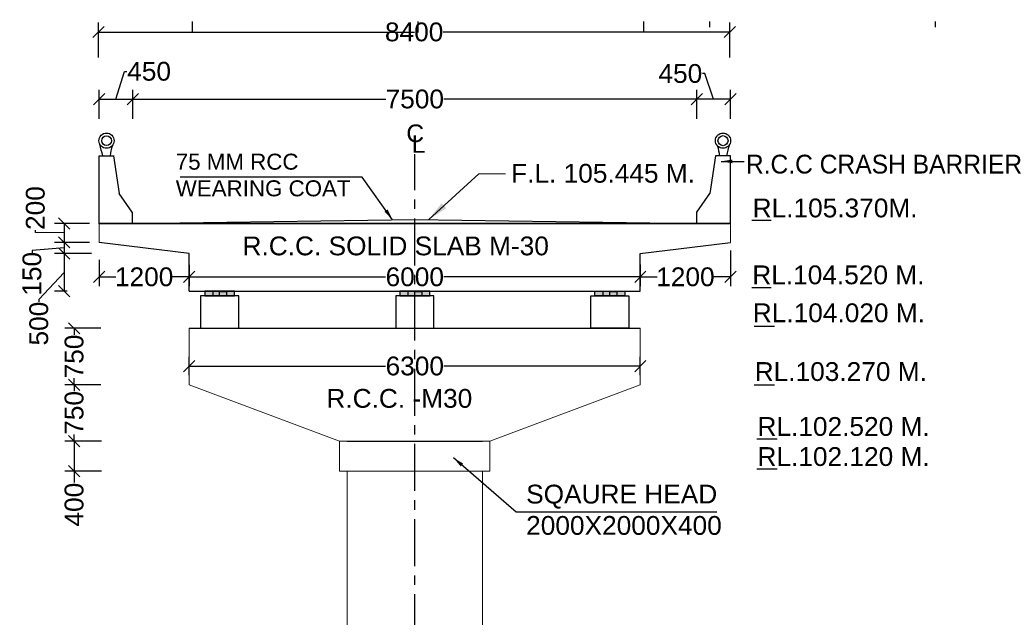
# Model space of a CAD drawing. Header units: millimetres. Extents: x 1237281 to 4354823, y 14417 to 141286.
# Tile 11 of 20: x 4199125 to 4225319, y 65575 to 81473. Entities that reach past the tile are written whole.
import ezdxf

# ---------------------------------------------------------------- set-up
doc = ezdxf.new("R2010")
doc.units = ezdxf.units.MM
doc.header["$LTSCALE"] = 1000
doc.header["$MEASUREMENT"] = 0
doc.header["$PDSIZE"] = -2
doc.linetypes.add('ACAD_ISO03W100', pattern=[30, 12, -18])
doc.linetypes.add('CENTER', pattern=[2, 1.25, -0.25, 0.25, -0.25])
doc.layers.add('STR', color=7, linetype='Continuous', lineweight=25)
doc.layers.add('TITLE', color=7, linetype='Continuous', lineweight=18)
doc.layers.add('text', color=7, linetype='Continuous')
doc.styles.add('ROMANS', font='arial.ttf')
doc.styles.get("Standard").update_dxf_attribs({"font": 'arial.ttf', "height": 500})
doc.dimstyles.new('ROMANS', dxfattribs={"dimscale": 0, "dimtxt": 950, "dimasz": 950, "dimexe": 200, "dimexo": 200, "dimgap": 150, "dimtad": 1, "dimdec": 0, "dimzin": 9, "dimdsep": 46, "dimtxsty": 'ROMANS', "dimcen": 150, "dimclrd": 4, "dimclre": 4, "dimclrt": 6, "dimadec": 0, "dimazin": 0, "dimtfac": 1, "dimtdec": 0, "dimtmove": 0, "dimatfit": 3, "dimfxl": 1, "dimtolj": 1, "dimtzin": 9, "dimlwd": 18, "dimlwe": 13, "dimarcsym": 0})
doc.dimstyles.new('SANJAY', dxfattribs={"dimscale": 2.755, "dimtxt": 20000000001.9985, "dimasz": 42.0275, "dimexe": 15.388, "dimexo": 15.5775, "dimgap": 1.7375, "dimtad": 0, "dimtih": 1, "dimtoh": 1, "dimdec": 0, "dimzin": 0, "dimdsep": 46, "dimtxsty": 'Standard', "dimcen": 4000, "dimclrd": 3, "dimclre": 6, "dimclrt": 1, "dimadec": 0, "dimazin": 0, "dimtfac": 1, "dimtdec": 0, "dimtofl": 0, "dimtmove": 0, "dimatfit": 3, "dimfxl": 1, "dimtolj": 1, "dimtzin": 0, "dimarcsym": 0})

# ---------------------------------------------------------------- blocks, each defined once
blk = doc.blocks.new('_Oblique')
at = {"color": 0, "linetype": 'ByBlock', "lineweight": -2}
blk.add_line((-0.5, -0.5), (0.5, 0.5), dxfattribs=at)
blk = doc.blocks.new('*D37')
at = {"color": 7, "lineweight": -2, "transparency": 16777216}
for p, q in [((4201686, 79361), (4201917, 80098)), ((4201917, 80098), (4201977, 80098)), ((4201236, 79361), (4202136, 79361))]:
    blk.add_line(p, q, dxfattribs=at)
at = {"color": 0, "lineweight": -2, "transparency": 16777216}
for p, q in [((4201236, 78832), (4201236, 79611)), ((4202136, 78832), (4202136, 79611))]:
    blk.add_line(p, q, dxfattribs=at)
at = {"layer": 'Defpoints', "color": 0, "transparency": 16777216}
for p in [(4202136, 79361), (4201236, 78582), (4202136, 78582)]:
    blk.add_point(p, dxfattribs=at)
at = {"color": 7, "lineweight": -2, "transparency": 16777216, "xscale": 300, "yscale": 300, "zscale": 300, "rotation": 180}
blk.add_blockref('_Oblique', (4201236, 79361), dxfattribs=at)
at = {"color": 7, "lineweight": -2, "transparency": 16777216, "xscale": 300, "yscale": 300, "zscale": 300}
blk.add_blockref('_Oblique', (4202136, 79361), dxfattribs=at)
at = {"transparency": 16777216, "insert": (4202568, 80098), "char_height": 500, "attachment_point": 5}
blk.add_mtext('\\A1;450', dxfattribs=at)
blk = doc.blocks.new('*D38')
at = {"color": 7, "lineweight": -2, "transparency": 16777216}
for p, q in [((4217352, 80039), (4217292, 80039)), ((4217586, 79361), (4217352, 80039)), ((4218036, 79361), (4217136, 79361))]:
    blk.add_line(p, q, dxfattribs=at)
at = {"color": 0, "lineweight": -2, "transparency": 16777216}
for p, q in [((4217136, 78832), (4217136, 79611)), ((4218036, 78832), (4218036, 79611))]:
    blk.add_line(p, q, dxfattribs=at)
at = {"layer": 'Defpoints', "color": 0, "transparency": 16777216}
for p in [(4217136, 79361), (4217136, 78582), (4218036, 78582)]:
    blk.add_point(p, dxfattribs=at)
at = {"color": 7, "lineweight": -2, "transparency": 16777216, "xscale": 300, "yscale": 300, "zscale": 300, "rotation": 180}
blk.add_blockref('_Oblique', (4217136, 79361), dxfattribs=at)
at = {"color": 7, "lineweight": -2, "transparency": 16777216, "xscale": 300, "yscale": 300, "zscale": 300}
blk.add_blockref('_Oblique', (4218036, 79361), dxfattribs=at)
at = {"transparency": 16777216, "insert": (4216701, 80039), "char_height": 500, "attachment_point": 5}
blk.add_mtext('\\A1;450', dxfattribs=at)
blk = doc.blocks.new('*D39')
at = {"color": 0, "lineweight": -2, "transparency": 16777216}
for p, q in [((4202136, 79091), (4202136, 79611)), ((4217136, 79091), (4217136, 79611))]:
    blk.add_line(p, q, dxfattribs=at)
at = {"color": 7, "lineweight": -2, "transparency": 16777216}
for p, q in [((4202136, 79361), (4208862, 79361)), ((4217136, 79361), (4210409, 79361))]:
    blk.add_line(p, q, dxfattribs=at)
at = {"layer": 'Defpoints', "color": 0, "transparency": 16777216}
for p in [(4217136, 79361), (4202136, 78841), (4217136, 78841)]:
    blk.add_point(p, dxfattribs=at)
at = {"color": 7, "lineweight": -2, "transparency": 16777216, "xscale": 300, "yscale": 300, "zscale": 300, "rotation": 180}
blk.add_blockref('_Oblique', (4202136, 79361), dxfattribs=at)
at = {"color": 7, "lineweight": -2, "transparency": 16777216, "xscale": 300, "yscale": 300, "zscale": 300}
blk.add_blockref('_Oblique', (4217136, 79361), dxfattribs=at)
at = {"transparency": 16777216, "insert": (4209636, 79361), "char_height": 500, "attachment_point": 5}
blk.add_mtext('\\A1;7500', dxfattribs=at)
blk = doc.blocks.new('*D40')
at = {"color": 0, "lineweight": -2, "transparency": 16777216}
for p, q in [((4203636, 74950), (4203636, 74380)), ((4215636, 74961), (4215636, 74380))]:
    blk.add_line(p, q, dxfattribs=at)
at = {"color": 7, "lineweight": -2, "transparency": 16777216}
for p, q in [((4203636, 74630), (4208859, 74630)), ((4215636, 74630), (4210413, 74630))]:
    blk.add_line(p, q, dxfattribs=at)
at = {"layer": 'Defpoints', "color": 0, "transparency": 16777216}
for p in [(4203636, 75200), (4215636, 75211), (4203636, 74630)]:
    blk.add_point(p, dxfattribs=at)
at = {"color": 7, "lineweight": -2, "transparency": 16777216, "xscale": 300, "yscale": 300, "zscale": 300, "rotation": 180}
blk.add_blockref('_Oblique', (4203636, 74630), dxfattribs=at)
at = {"color": 7, "lineweight": -2, "transparency": 16777216, "xscale": 300, "yscale": 300, "zscale": 300}
blk.add_blockref('_Oblique', (4215636, 74630), dxfattribs=at)
at = {"transparency": 16777216, "insert": (4209636, 74630), "char_height": 500, "attachment_point": 5}
blk.add_mtext('\\A1;6000', dxfattribs=at)
blk = doc.blocks.new('*D41')
at = {"color": 0, "lineweight": -2, "transparency": 16777216}
for p, q in [((4218036, 75335), (4218036, 74380)), ((4215636, 74961), (4215636, 74380))]:
    blk.add_line(p, q, dxfattribs=at)
at = {"color": 7, "lineweight": -2, "transparency": 16777216}
for p, q in [((4215636, 74630), (4216083, 74630)), ((4218036, 74630), (4217588, 74630))]:
    blk.add_line(p, q, dxfattribs=at)
at = {"layer": 'Defpoints', "color": 0, "transparency": 16777216}
for p in [(4218036, 75585), (4215636, 75211), (4218036, 74630)]:
    blk.add_point(p, dxfattribs=at)
at = {"color": 7, "lineweight": -2, "transparency": 16777216, "xscale": 300, "yscale": 300, "zscale": 300, "rotation": 180}
blk.add_blockref('_Oblique', (4215636, 74630), dxfattribs=at)
at = {"color": 7, "lineweight": -2, "transparency": 16777216, "xscale": 300, "yscale": 300, "zscale": 300}
blk.add_blockref('_Oblique', (4218036, 74630), dxfattribs=at)
at = {"transparency": 16777216, "insert": (4216836, 74630), "char_height": 500, "attachment_point": 5}
blk.add_mtext('\\A1;1200', dxfattribs=at)
blk = doc.blocks.new('*D42')
at = {"color": 0, "lineweight": -2, "transparency": 16777216}
for p, q in [((4201236, 75086), (4201236, 74380)), ((4203636, 74950), (4203636, 74380))]:
    blk.add_line(p, q, dxfattribs=at)
at = {"color": 7, "lineweight": -2, "transparency": 16777216}
for p, q in [((4201236, 74630), (4201683, 74630)), ((4203636, 74630), (4203188, 74630))]:
    blk.add_line(p, q, dxfattribs=at)
at = {"layer": 'Defpoints', "color": 0, "transparency": 16777216}
for p in [(4201236, 75336), (4203636, 75200), (4201236, 74630)]:
    blk.add_point(p, dxfattribs=at)
at = {"color": 7, "lineweight": -2, "transparency": 16777216, "xscale": 300, "yscale": 300, "zscale": 300, "rotation": 180}
blk.add_blockref('_Oblique', (4201236, 74630), dxfattribs=at)
at = {"color": 7, "lineweight": -2, "transparency": 16777216, "xscale": 300, "yscale": 300, "zscale": 300}
blk.add_blockref('_Oblique', (4203636, 74630), dxfattribs=at)
at = {"transparency": 16777216, "insert": (4202436, 74630), "char_height": 500, "attachment_point": 5}
blk.add_mtext('\\A1;1200', dxfattribs=at)
blk = doc.blocks.new('*D43')
at = {"color": 0, "lineweight": -2, "transparency": 16777216}
for p, q in [((4200986, 76050), (4200055, 76050)), ((4200986, 75550), (4200055, 75550))]:
    blk.add_line(p, q, dxfattribs=at)
at = {"color": 7, "lineweight": -2, "transparency": 16777216}
for p, q in [((4200305, 76050), (4200305, 75550)), ((4199543, 75816), (4199543, 75876)), ((4200305, 75800), (4199543, 75816))]:
    blk.add_line(p, q, dxfattribs=at)
at = {"layer": 'Defpoints', "color": 0, "transparency": 16777216}
for p in [(4201236, 76050), (4200305, 75550), (4201236, 75550)]:
    blk.add_point(p, dxfattribs=at)
at = {"color": 7, "lineweight": -2, "transparency": 16777216, "xscale": 300, "yscale": 300, "zscale": 300}
for p, rotation in [((4200305, 76050), 90), ((4200305, 75550), 270)]:
    blk.add_blockref('_Oblique', p, dxfattribs=dict(at, rotation=rotation))
at = {"transparency": 16777216, "insert": (4199543, 76462), "char_height": 500, "attachment_point": 5, "rotation": 90}
blk.add_mtext('\\A1;200', dxfattribs=at)
blk = doc.blocks.new('*D44')
at = {"color": 0, "lineweight": -2, "transparency": 16777216}
for p, q in [((4201280, 71763), (4200324, 71763)), ((4201298, 70263), (4200324, 70263))]:
    blk.add_line(p, q, dxfattribs=at)
at = {"color": 7, "lineweight": -2, "transparency": 16777216}
for p, q in [((4200574, 71763), (4200574, 71593)), ((4200574, 70263), (4200574, 70434))]:
    blk.add_line(p, q, dxfattribs=at)
at = {"layer": 'Defpoints', "color": 0, "transparency": 16777216}
for p in [(4201530, 71763), (4200574, 70263), (4201548, 70263)]:
    blk.add_point(p, dxfattribs=at)
at = {"color": 7, "lineweight": -2, "transparency": 16777216, "xscale": 300, "yscale": 300, "zscale": 300}
for p, rotation in [((4200574, 71763), 90), ((4200574, 70263), 270)]:
    blk.add_blockref('_Oblique', p, dxfattribs=dict(at, rotation=rotation))
at = {"transparency": 16777216, "insert": (4200574, 71013), "char_height": 500, "attachment_point": 5, "rotation": 90}
blk.add_mtext('\\A1;750', dxfattribs=at)
blk = doc.blocks.new('*D45')
at = {"color": 0, "lineweight": -2, "transparency": 16777216}
for p, q in [((4201280, 73263), (4200324, 73263)), ((4201280, 71763), (4200324, 71763))]:
    blk.add_line(p, q, dxfattribs=at)
at = {"color": 7, "lineweight": -2, "transparency": 16777216}
for p, q in [((4200574, 73263), (4200574, 73093)), ((4200574, 71763), (4200574, 71934))]:
    blk.add_line(p, q, dxfattribs=at)
at = {"layer": 'Defpoints', "color": 0, "transparency": 16777216}
for p in [(4201530, 73263), (4200574, 71763), (4201530, 71763)]:
    blk.add_point(p, dxfattribs=at)
at = {"color": 7, "lineweight": -2, "transparency": 16777216, "xscale": 300, "yscale": 300, "zscale": 300}
for p, rotation in [((4200574, 73263), 90), ((4200574, 71763), 270)]:
    blk.add_blockref('_Oblique', p, dxfattribs=dict(at, rotation=rotation))
at = {"transparency": 16777216, "insert": (4200574, 72513), "char_height": 500, "attachment_point": 5, "rotation": 90}
blk.add_mtext('\\A1;750', dxfattribs=at)
blk = doc.blocks.new('*D46')
at = {"color": 0, "lineweight": -2, "transparency": 16777216}
for p, q in [((4201298, 70263), (4200324, 70263)), ((4201298, 69463), (4200324, 69463))]:
    blk.add_line(p, q, dxfattribs=at)
at = {"color": 7, "lineweight": -2, "transparency": 16777216}
for p, q in [((4200574, 70263), (4200574, 69463)), ((4200574, 69463), (4200574, 69163))]:
    blk.add_line(p, q, dxfattribs=at)
at = {"layer": 'Defpoints', "color": 0, "transparency": 16777216}
for p in [(4201548, 70263), (4200574, 69463), (4201548, 69463)]:
    blk.add_point(p, dxfattribs=at)
at = {"color": 7, "lineweight": -2, "transparency": 16777216, "xscale": 300, "yscale": 300, "zscale": 300}
for p, rotation in [((4200574, 70263), 90), ((4200574, 69463), 270)]:
    blk.add_blockref('_Oblique', p, dxfattribs=dict(at, rotation=rotation))
at = {"transparency": 16777216, "insert": (4200574, 68572), "char_height": 500, "attachment_point": 5, "rotation": 90}
blk.add_mtext('\\A1;400', dxfattribs=at)
blk = doc.blocks.new('*D47')
at = {"color": 0, "lineweight": -2, "transparency": 16777216}
for p, q in [((4201219, 80470), (4201219, 81395)), ((4218019, 80470), (4218019, 81395))]:
    blk.add_line(p, q, dxfattribs=at)
at = {"color": 7, "lineweight": -2, "transparency": 16777216}
for p, q in [((4201219, 81145), (4208843, 81145)), ((4218019, 81145), (4210395, 81145))]:
    blk.add_line(p, q, dxfattribs=at)
at = {"layer": 'Defpoints', "color": 0, "transparency": 16777216}
for p in [(4218019, 81145), (4201219, 80220), (4218019, 80220)]:
    blk.add_point(p, dxfattribs=at)
at = {"color": 7, "lineweight": -2, "transparency": 16777216, "xscale": 300, "yscale": 300, "zscale": 300, "rotation": 180}
blk.add_blockref('_Oblique', (4201219, 81145), dxfattribs=at)
at = {"color": 7, "lineweight": -2, "transparency": 16777216, "xscale": 300, "yscale": 300, "zscale": 300}
blk.add_blockref('_Oblique', (4218019, 81145), dxfattribs=at)
at = {"transparency": 16777216, "insert": (4209619, 81145), "char_height": 500, "attachment_point": 5}
blk.add_mtext('\\A1;8400', dxfattribs=at)
blk = doc.blocks.new('*D121')
at = {"layer": 'Defpoints', "color": 0, "transparency": 16777216}
for p in [(4215636, 72258), (4203636, 71763), (4215636, 71763)]:
    blk.add_point(p, dxfattribs=at)
at = {"layer": 'text', "color": 7, "lineweight": -2, "transparency": 16777216}
for p, q in [((4203636, 72013), (4203636, 72508)), ((4215636, 72013), (4215636, 72508)), ((4203636, 72258), (4208859, 72258)), ((4215636, 72258), (4210413, 72258))]:
    blk.add_line(p, q, dxfattribs=at)
at = {"layer": 'text', "color": 7, "lineweight": -2, "transparency": 16777216, "xscale": 300, "yscale": 300, "zscale": 300, "rotation": 180}
blk.add_blockref('_Oblique', (4203636, 72258), dxfattribs=at)
at = {"layer": 'text', "color": 7, "lineweight": -2, "transparency": 16777216, "xscale": 300, "yscale": 300, "zscale": 300}
blk.add_blockref('_Oblique', (4215636, 72258), dxfattribs=at)
at = {"layer": 'text', "color": 7, "transparency": 16777216, "insert": (4209636, 72258), "char_height": 500, "attachment_point": 5}
blk.add_mtext('\\A1;6300', dxfattribs=at)
blk = doc.blocks.new('*D48')
at = {"color": 0, "lineweight": -2, "transparency": 16777216}
for p, q in [((4201039, 75250), (4200055, 75250)), ((4200392, 74250), (4200055, 74250))]:
    blk.add_line(p, q, dxfattribs=at)
at = {"color": 7, "lineweight": -2, "transparency": 16777216}
for p, q in [((4200305, 75250), (4200305, 74250)), ((4200305, 74750), (4199635, 74030)), ((4199635, 74030), (4199635, 73970))]:
    blk.add_line(p, q, dxfattribs=at)
at = {"layer": 'Defpoints', "color": 0, "transparency": 16777216}
for p in [(4201289, 75250), (4200305, 74250), (4200642, 74250)]:
    blk.add_point(p, dxfattribs=at)
at = {"color": 7, "lineweight": -2, "transparency": 16777216, "xscale": 300, "yscale": 300, "zscale": 300}
for p, rotation in [((4200305, 75250), 90), ((4200305, 74250), 270)]:
    blk.add_blockref('_Oblique', p, dxfattribs=dict(at, rotation=rotation))
at = {"transparency": 16777216, "insert": (4199635, 73388), "char_height": 500, "attachment_point": 5, "rotation": 90}
blk.add_mtext('\\A1;500', dxfattribs=at)
blk = doc.blocks.new('*D49')
at = {"color": 0, "lineweight": -2, "transparency": 16777216}
for p, q in [((4200736, 75550), (4200055, 75550)), ((4200789, 75250), (4200055, 75250))]:
    blk.add_line(p, q, dxfattribs=at)
at = {"color": 7, "lineweight": -2, "transparency": 16777216}
for p, q in [((4200305, 75550), (4200305, 75250)), ((4200305, 75400), (4199453, 75331)), ((4199453, 75331), (4199453, 75271))]:
    blk.add_line(p, q, dxfattribs=at)
at = {"layer": 'Defpoints', "color": 0, "transparency": 16777216}
for p in [(4200986, 75550), (4200305, 75250), (4201039, 75250)]:
    blk.add_point(p, dxfattribs=at)
at = {"color": 7, "lineweight": -2, "transparency": 16777216, "xscale": 300, "yscale": 300, "zscale": 300}
for p, rotation in [((4200305, 75550), 90), ((4200305, 75250), 270)]:
    blk.add_blockref('_Oblique', p, dxfattribs=dict(at, rotation=rotation))
at = {"transparency": 16777216, "insert": (4199453, 74713), "char_height": 500, "attachment_point": 5, "rotation": 90}
blk.add_mtext('\\A1;150', dxfattribs=at)

msp = doc.modelspace()

# ---------------------------------------------------------------- hatches: boundary and pattern name
for points in [[(4204843.6, 74126), (4204843.6, 74249.8), (4204046.7, 74249.8), (4204046.7, 74126), (4204843.6, 74126)], [(4210034.2, 74126), (4210034.2, 74249.8), (4209237.2, 74249.8), (4209237.2, 74126), (4210034.2, 74126)], [(4214427.7, 74126), (4214427.7, 74249.8), (4215224.7, 74249.8), (4215224.7, 74126), (4214427.7, 74126)]]:
    msp.add_hatch(color=256).paths.add_polyline_path(points)

# ---------------------------------------------------------------- linework, layer by layer
msp.add_line((4203635.7, 74249.8), (4203635.7, 75249.8))
at = {"color": 4, "linetype": 'CENTER'}
msp.add_lwpolyline([(4209635.8, 46938.3), (4209635.7, 77892.4)], dxfattribs=at)
at = {"color": 3}
for points in [[(4202135.6, 76049.8), (4201235.6, 76049.8)], [(4202135.6, 76049.8), (4201235.6, 76049.8)], [(4217135.6, 76049.8), (4218035.6, 76049.8)], [(4217135.6, 76049.8), (4218035.6, 76049.8)], [(4217135.6, 76049.8), (4218035.6, 76049.8)], [(4217135.6, 76049.8), (4218035.6, 76049.8)]]:
    msp.add_lwpolyline(points, dxfattribs=at)
for points in [[(4202135.6, 76049.8), (4209635.6, 76162.1), (4217135.6, 76049.8)], [(4218606.4, 76136.3), (4219112.6, 76136.3)], [(4218606.4, 76136.3), (4219112.6, 76136.3)], [(4203635.7, 74249.8), (4203635.7, 74724.8), (4203635.7, 75249.8), (4201235.7, 75549.8)], [(4215635.7, 74249.8), (4215635.7, 74724.8), (4215635.7, 75249.8), (4218035.7, 75549.8)], [(4203635.7, 74249.8), (4215635.7, 74249.8)], [(4204445.2, 74126), (4204445.2, 74246.5), (4204261.2, 74246.5), (4204261.2, 74126)], [(4204445.2, 74126), (4204445.2, 74246.5), (4204629.2, 74246.5), (4204629.2, 74126)], [(4209635.7, 74126), (4209635.7, 74246.5), (4209451.7, 74246.5), (4209451.7, 74126)], [(4209635.7, 74126), (4209635.7, 74246.5), (4209819.7, 74246.5), (4209819.7, 74126)], [(4214826.2, 74126), (4214826.2, 74246.5), (4214642.2, 74246.5), (4214642.2, 74126)], [(4214826.2, 74126), (4214826.2, 74246.5), (4215010.2, 74246.5), (4215010.2, 74126)], [(4218606.5, 74349.8), (4219112.7, 74349.8)], [(4203635.7, 73263.2), (4215635.7, 73263.2)], [(4218663.2, 73323.6), (4219203.2, 73323.6)], [(4218663.2, 71763.2), (4219203.2, 71763.2)], [(4207835.7, 70263.2), (4211435.7, 70263.2)], [(4218735, 70323.6), (4219275, 70323.6)], [(4218735, 69523.6), (4219275, 69523.6)]]:
    msp.add_lwpolyline(points)
for points in [[(4204046.7, 74126), (4204843.6, 74126), (4204843.6, 74249.8), (4204046.7, 74249.8)], [(4209237.2, 74126), (4210034.2, 74126), (4210034.2, 74249.8), (4209237.2, 74249.8)], [(4215224.7, 74126), (4214427.7, 74126), (4214427.7, 74249.8), (4215224.7, 74249.8)], [(4203936.9, 73263.2), (4204953.4, 73263.2), (4204953.4, 74126), (4203936.9, 74126)], [(4209127.4, 73263.2), (4210143.9, 73263.2), (4210143.9, 74126), (4209127.4, 74126)], [(4215334.5, 73263.2), (4214318, 73263.2), (4214318, 74126), (4215334.5, 74126)]]:
    msp.add_lwpolyline(points, close=True)
at = {"layer": 'STR', "ltscale": 10}
for p, q in [((4201235.6, 76049.8), (4202149.3, 76049.8)), ((4201235.6, 76049.8), (4202149.3, 76049.8)), ((4218035.6, 76049.8), (4217121.8, 76049.8)), ((4218035.6, 76049.8), (4217121.8, 76049.8))]:
    msp.add_line(p, q, dxfattribs=at)
at = {"layer": 'text', "lineweight": 25}
for p, q in [((4203710.8, 81427.8), (4203710.8, 81129)), ((4203710.8, 81427.8), (4203710.8, 81129)), ((4209714.5, 81427.8), (4209714.5, 81129)), ((4209714.5, 81427.8), (4209714.5, 81129)), ((4215718.3, 81427.8), (4215718.3, 81129)), ((4215718.3, 81427.8), (4215718.3, 81129)), ((4217484.9, 81273.2), (4217484.9, 81427.9)), ((4223488.6, 81273.2), (4223488.6, 81427.9)), ((4209631.6, 81129), (4204631.6, 81129))]:
    msp.add_line(p, q, dxfattribs=at)
at = {"layer": 'text', "linetype": 'ByBlock'}
for p, q in [((4201235.8, 76049.8), (4201235.8, 77849.8)), ((4201235.8, 77849.8), (4201635.8, 77849.8)), ((4201235.8, 77849.8), (4201435.8, 77849.8)), ((4201621.3, 77849.8), (4201771.3, 76849.8)), ((4217635.6, 77849.8), (4217485.6, 76849.8)), ((4218035.6, 77849.8), (4217635.6, 77849.8)), ((4218035.6, 77849.8), (4217835.6, 77849.8)), ((4218035.6, 76049.8), (4218035.6, 77849.8)), ((4202121.3, 76349.8), (4201771.3, 76849.8)), ((4217135.6, 76349.8), (4217485.6, 76849.8)), ((4202121.3, 76349.8), (4202121.3, 76049.8)), ((4217135.6, 76049.8), (4217135.6, 76349.8)), ((4202121.3, 76049.8), (4201221.3, 76049.8)), ((4217135.6, 76049.8), (4218035.6, 76049.8))]:
    msp.add_line(p, q, dxfattribs=at)
at = {"layer": 'text'}
for points in [[(4201235.8, 76049.8), (4201235.8, 76049.8), (4202149.3, 76049.8), (4202135.8, 76049.8), (4202135.8, 76049.8), (4202135.8, 76049.8), (4217135.6, 76049.8)], [(4218035.6, 76049.8), (4218035.6, 76049.8), (4217135.6, 76049.8), (4217135.6, 76049.8), (4217135.6, 76049.8), (4217135.6, 76049.8), (4202135.8, 76049.8)]]:
    msp.add_lwpolyline(points, dxfattribs=at)
at = {"layer": 'text', "linetype": 'ByBlock'}
for centre, radius in [((4201435.8, 78254.7), 202.5), ((4201435.8, 78254.7), 129.5), ((4217835.6, 78254.7), 202.5), ((4217835.6, 78254.7), 134.1)]:
    msp.add_circle(centre, radius, dxfattribs=at)
for points in [[(4201335.8, 77849.8), (4201309.8, 77952.6), (4201283.7, 78055.5), (4201257.7, 78158.4)], [(4217935.6, 77849.8), (4217961.6, 77952.6), (4217987.6, 78055.5), (4218013.7, 78158.4)]]:
    msp.add_open_spline(points, degree=3, dxfattribs=at)
for points in [[(4201590, 78123.4), (4201559.5, 78033.8), (4201535.5, 77939.6), (4201535.8, 77842.5), (4201535.8, 77838.8)], [(4217681.4, 78123.4), (4217711.9, 78033.8), (4217735.9, 77939.6), (4217735.6, 77842.5), (4217735.6, 77838.8)]]:
    msp.add_open_spline(points, degree=3, knots=[274.5806866, 274.5806866, 274.5806866, 274.5806866, 835.4348541, 857.2795474, 857.2795474, 857.2795474, 857.2795474], dxfattribs=at)
at = {"layer": 'TITLE', "color": 0, "linetype": 'ByBlock'}
for p, q in [((4201235.7, 75549.8), (4201235.7, 76049.8)), ((4218035.7, 75549.8), (4218035.6, 76049.8)), ((4203635.7, 73263.2), (4203635.7, 71763.2)), ((4203636.9, 73263.2), (4203936.9, 73263.2)), ((4215635.7, 73263.2), (4215635.7, 71763.2)), ((4203635.7, 71763.2), (4207635.7, 70263.2)), ((4211635.7, 70263.2), (4215635.7, 71763.2)), ((4207835.7, 70263.2), (4207635.7, 70263.2)), ((4207635.7, 70263.2), (4207635.7, 69463.2)), ((4211435.7, 70263.2), (4211635.7, 70263.2)), ((4211635.7, 70263.2), (4211635.7, 69463.2)), ((4207835.7, 69463.2), (4207635.7, 69463.2)), ((4207835.7, 69463.2), (4211435.7, 69463.2)), ((4207835.7, 60888.9), (4207835.7, 69463.2)), ((4211435.6, 60888.9), (4211435.7, 69463.2)), ((4211435.7, 69463.2), (4211635.7, 69463.2))]:
    msp.add_line(p, q, dxfattribs=at)

# ---------------------------------------------------------------- texts
msp.add_text('R.C.C. -M30', height=500).set_placement((4207284.9, 71149.5))
at = {"attachment_point": 1}
for s, insert, char_height, width in [('75 MM RCC WEARING COAT', (4203277.6, 77908.4), 425, 5193.972), ('F.L. 105.445 M.', (4212198.8, 77637.1), 500, 6110.555), ('RL.105.370M.', (4218624.1, 76714.8), 500, 8453.958), ('R.C.C. SOLID SLAB M-30', (4205053.4, 75705.1), 500, 10696.13), ('RL.104.520 M.', (4218614.2, 74935.1), 500, 8453.958), ('RL.104.020 M.', (4218628, 73925.7), 500, 8453.958), ('RL.103.270 M.', (4218678.4, 72362.8), 500, 8453.958), ('RL.102.520 M.', (4218752.8, 70901.4), 500, 8453.958), ('\\pt7500;RL.102.120 M.', (4218752.8, 70101.4), 500, 8453.958)]:
    msp.add_mtext(s, dxfattribs=dict(at, insert=insert, char_height=char_height, width=width))
at = {"layer": 'text', "color": 0, "char_height": 468.8, "width": 345.538, "attachment_point": 1}
for s, insert in [('C', (4209411.1, 78685.4)), ('L', (4209555.8, 78401.2))]:
    msp.add_mtext(s, dxfattribs=dict(at, insert=insert))
at = {"layer": 'text', "insert": (4218246.7, 77880.9), "char_height": 500, "width": 8453.958, "attachment_point": 1}
msp.add_mtext(' R.C.C CRASH BARRIER ', dxfattribs=at)
at = {"layer": 'text', "color": 7, "insert": (4212598.6, 69102.7), "char_height": 500, "width": 5386.094, "attachment_point": 1}
msp.add_mtext('SQAURE HEAD\\P2000X2000X400', dxfattribs=at)

# ---------------------------------------------------------------- dimensions: what is measured, and where the dimension line sits
for base, p1, p2, override, picture, middle in [((4218019.3, 81145), (4201219.3, 80220.3), (4218019.3, 80220.3), {"dimscale": 1, "dimtxt": 500, "dimasz": 300, "dimexe": 250, "dimexo": 250, "dimgap": 30, "dimtih": 0, "dimtoh": 0, "dimlfac": 0.5, "dimblk": 'Oblique', "dimcen": -1000, "dimclrd": 7, "dimclre": 0, "dimclrt": 256}, '*D47', (4209619.3, 81145)), ((4217135.6, 79361.2), (4202135.6, 78841.1), (4217135.6, 78841.1), {"dimscale": 1, "dimtxt": 500, "dimasz": 300, "dimexe": 250, "dimexo": 250, "dimgap": 30, "dimtih": 0, "dimtoh": 0, "dimlfac": 0.5, "dimblk": 'OBLIQUE', "dimcen": -1000, "dimclrd": 7, "dimclre": 0, "dimclrt": 256}, '*D39', (4209635.6, 79361.2)), ((4218035.7, 74630), (4215635.7, 75211.1), (4218035.7, 75584.5), {"dimscale": 1, "dimtxt": 500, "dimasz": 300, "dimexe": 250, "dimexo": 250, "dimgap": 30, "dimtih": 0, "dimtoh": 0, "dimlfac": 0.5, "dimblk": 'OBLIQUE', "dimcen": -1000, "dimclrd": 7, "dimclre": 0, "dimclrt": 256}, '*D41', (4216835.7, 74630)), ((4201235.7, 74630), (4203635.7, 75199.8), (4201235.7, 75336.2), {"dimscale": 1, "dimtxt": 500, "dimasz": 300, "dimexe": 250, "dimexo": 250, "dimgap": 30, "dimtih": 0, "dimtoh": 0, "dimlfac": 0.5, "dimblk": 'OBLIQUE', "dimcen": -1000, "dimclrd": 7, "dimclre": 0, "dimclrt": 256}, '*D42', (4202435.7, 74630))]:
    dim = msp.add_linear_dim(base=base, p1=p1, p2=p2, dimstyle='SANJAY', override=override)
    dim.commit()
    dim.dimension.update_dxf_attribs({"geometry": picture, "text_midpoint": middle})
for base, p1, p2, override, picture, middle in [((4202135.6, 79361.2), (4201235.6, 78582.4), (4202135.6, 78582.4), {"dimscale": 1, "dimtxt": 500, "dimasz": 300, "dimexe": 250, "dimexo": 250, "dimgap": 30, "dimtih": 0, "dimtoh": 0, "dimlfac": 0.5, "dimblk": 'Oblique', "dimcen": -1000, "dimclrd": 7, "dimclre": 0, "dimclrt": 256, "dimtmove": 1}, '*D37', (4202006.5, 80097.8)), ((4203635.7, 74630), (4215635.7, 75211.1), (4203635.7, 75199.8), {"dimscale": 1, "dimtxt": 500, "dimasz": 300, "dimexe": 250, "dimexo": 250, "dimgap": 30, "dimtih": 0, "dimtoh": 0, "dimlfac": 0.5, "dimblk": 'OBLIQUE', "dimcen": -1000, "dimclrd": 7, "dimclre": 0, "dimclrt": 256}, '*D40', (4209635.7, 74630))]:
    dim = msp.add_linear_dim(base=base, p1=p1, p2=p2, dimstyle='SANJAY', override=override)
    dim.commit()
    dim.dimension.update_dxf_attribs({"geometry": picture, "text_midpoint": middle, "dimtype": 160})
for base, p1, p2, angle, picture, middle in [((4217135.6, 79361.2), (4218035.6, 78582.4), (4217135.6, 78582.4), 180, '*D38', (4217262.4, 80039.2)), ((4200304.7, 75249.8), (4200985.7, 75549.8), (4201038.5, 75249.8), 90, '*D49', (4199453.5, 75241.1)), ((4200573.5, 71763.2), (4201530, 73263.2), (4201530, 71763.2), 90, '*D45', (4200573.5, 72513.2))]:
    dim = msp.add_linear_dim(base=base, p1=p1, p2=p2, angle=angle, dimstyle='SANJAY', override={"dimscale": 1, "dimtxt": 500, "dimasz": 300, "dimexe": 250, "dimexo": 250, "dimgap": 30, "dimtih": 0, "dimtoh": 0, "dimlfac": 0.5, "dimblk": 'Oblique', "dimcen": -1000, "dimclrd": 7, "dimclre": 0, "dimclrt": 256, "dimtmove": 1})
    dim.commit()
    dim.dimension.update_dxf_attribs({"geometry": picture, "text_midpoint": middle, "dimtype": 160})
for base, p1, p2, text, picture, middle in [((4200304.7, 75549.8), (4201235.7, 76049.8), (4201235.7, 75549.8), '200', '*D43', (4199543.3, 75905.8)), ((4200304.7, 74249.8), (4201288.5, 75249.8), (4200642.2, 74249.8), '500', '*D48', (4199634.6, 73940))]:
    dim = msp.add_linear_dim(base=base, p1=p1, p2=p2, angle=90, text=text, dimstyle='SANJAY', override={"dimscale": 1, "dimtxt": 500, "dimasz": 300, "dimexe": 250, "dimexo": 250, "dimgap": 30, "dimtih": 0, "dimtoh": 0, "dimlfac": 0.5, "dimblk": 'Oblique', "dimcen": -1000, "dimclrd": 7, "dimclre": 0, "dimclrt": 256, "dimtmove": 1})
    dim.commit()
    dim.dimension.update_dxf_attribs({"geometry": picture, "text_midpoint": middle, "dimtype": 160})
for base, p1, p2, picture, middle in [((4200573.5, 70263.2), (4201530, 71763.2), (4201548.2, 70263.2), '*D44', (4200573.5, 71013.2)), ((4200573.5, 69463.2), (4201548.2, 70263.2), (4201548.2, 69463.2), '*D46', (4200573.5, 68571.6))]:
    dim = msp.add_linear_dim(base=base, p1=p1, p2=p2, angle=90, dimstyle='SANJAY', override={"dimscale": 1, "dimtxt": 500, "dimasz": 300, "dimexe": 250, "dimexo": 250, "dimgap": 30, "dimtih": 0, "dimtoh": 0, "dimlfac": 0.5, "dimblk": 'OBLIQUE', "dimcen": -1000, "dimclrd": 7, "dimclre": 0, "dimclrt": 256})
    dim.commit()
    dim.dimension.update_dxf_attribs({"geometry": picture, "text_midpoint": middle})
at = {"layer": 'text', "color": 1}
dim = msp.add_linear_dim(base=(4215635.7, 72258.5), p1=(4203635.7, 71763.2), p2=(4215635.7, 71763.2), text='6300', dimstyle='SANJAY', override={"dimscale": 1, "dimtxt": 500, "dimasz": 300, "dimexe": 250, "dimexo": 250, "dimgap": 30, "dimtih": 0, "dimtoh": 0, "dimblk": 'Oblique', "dimcen": -1000, "dimclrd": 7, "dimclre": 7, "dimclrt": 7, "dimfxl": 240}, dxfattribs=at)
dim.commit()
dim.dimension.update_dxf_attribs({"geometry": '*D121', "text_midpoint": (4209635.7, 72258.5)})

# ---------------------------------------------------------------- leaders
msp.add_leader([(4209044.9, 76153.2), (4208236.9, 77288), (4203391.9, 77288)], dimstyle='SANJAY', override={"dimscale": 1, "dimtxt": 500, "dimasz": 300, "dimexe": 250, "dimexo": 250, "dimgap": 30, "dimtih": 0, "dimtoh": 0, "dimlfac": 0.5, "dimcen": -1000, "dimclrd": 7, "dimclre": 0, "dimclrt": 256})
at = {"layer": 'text'}
msp.add_leader([(4217783.9, 77703.4), (4218397.7, 77703.4)], dimstyle='SANJAY', override={"dimscale": 1, "dimtxt": 500, "dimasz": 300, "dimexe": 200, "dimexo": 200, "dimgap": 30, "dimtad": 0, "dimtih": 0, "dimtoh": 0, "dimcen": -1000, "dimclre": 3, "dimclrt": 7, "dimfxl": 300}, dxfattribs=at)
at = {"layer": 'text', "linetype": 'ACAD_ISO03W100'}
msp.add_leader([(4210006.2, 76156.5), (4211341, 77369.6), (4212047.1, 77369.6)], dimstyle='ROMANS', override={"dimscale": 1, "dimtxt": 550, "dimasz": 550, "dimlfac": 0.333333, "dimclrd": 256, "dimtmove": 1}, dxfattribs=at)
at = {"layer": 'TITLE', "color": 0, "linetype": 'ByBlock'}
msp.add_leader([(4210662.5, 69822.5), (4212333.3, 68381.7), (4217672.7, 68381.7)], dimstyle='SANJAY', override={"dimscale": 1, "dimtxt": 500, "dimasz": 300, "dimexe": 250, "dimexo": 250, "dimgap": 30, "dimtad": 0, "dimtih": 0, "dimtoh": 0, "dimcen": -1000, "dimclrd": 0, "dimclre": 3, "dimclrt": 7, "dimfxl": 240}, dxfattribs=at)

doc.saveas('drawing.dxf')
